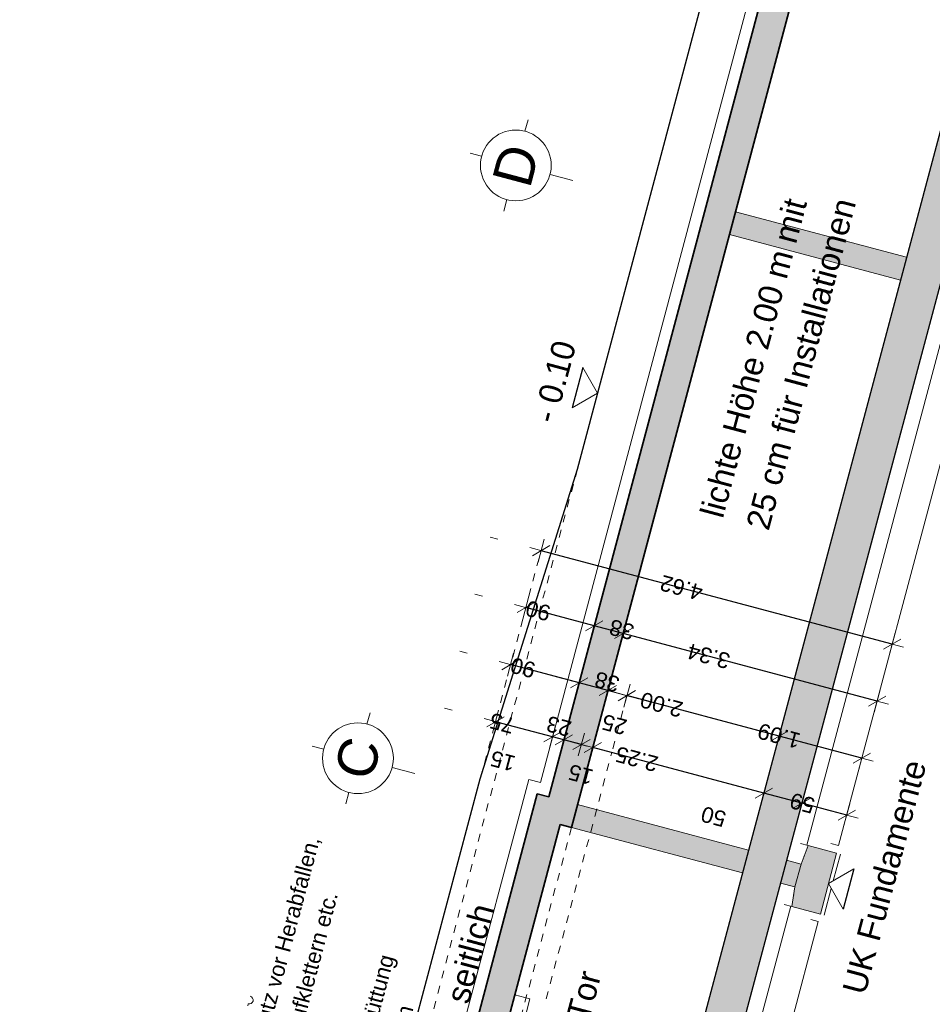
# Model space of a CAD drawing. Header units: metres. Extents: x 4462557 to 4462755, y 5328146 to 5328388.
# Tile 47 of 149: x 4462595 to 4462607, y 5328255 to 5328268. Entities that reach past the tile are written whole.
import ezdxf

# ---------------------------------------------------------------- set-up
doc = ezdxf.new("R2010")
doc.units = ezdxf.units.M
doc.header["$PDMODE"] = 65
for name, pattern in [('AUSGEZOGEN', [0]), ('PUNKT2_S9', [0.1, 0, -0.1]), ('VERDECKT2_S2', [0.15, 0.1, -0.05])]:
    doc.linetypes.add(name, pattern=pattern)
for name, color, linetype, lineweight in [('Maßlinie_Allgemein', 7, 'AUSGEZOGEN', 13), ('Schraffur', 7, 'AUSGEZOGEN', 158), ('Standard', 7, 'AUSGEZOGEN', 13)]:
    doc.layers.add(name, color=color, linetype=linetype, lineweight=lineweight)
doc.styles.add('ARIAL', font='ARIAL.TTF')
doc.dimstyles.new('_DIMSTYLE_13', dxfattribs={"dimtxt": 0.2, "dimasz": 0.3, "dimexe": 0, "dimexo": 0, "dimgap": 0.1, "dimtad": 2, "dimdec": 1, "dimlfac": 100, "dimrnd": 0.5, "dimzin": 4, "dimdsep": 46, "dimtxsty": 'ARIAL', "dimblk1": 'ALL_ML_STRICH', "dimblk2": 'ALL_ML_STRICH', "dimsah": 1, "dimcen": 0, "dimclrd": 7, "dimclre": 7, "dimclrt": 7, "dimadec": 0, "dimazin": 0, "dimtfac": 1, "dimtdec": 0, "dimtix": 1, "dimtmove": 2, "dimatfit": 3, "dimfxl": 0, "dimtvp": 1.2, "dimtzin": 0, "dimlwd": 0, "dimlwe": 13, "dimarcsym": 0})
doc.dimstyles.new('_DIMSTYLE_28', dxfattribs={"dimtxt": 0.2, "dimasz": 0.3, "dimexe": 0, "dimexo": 0, "dimgap": 0.1, "dimtad": 2, "dimdec": 1, "dimlfac": 100, "dimrnd": 0.5, "dimzin": 4, "dimdsep": 46, "dimtxsty": 'ARIAL', "dimblk1": 'ALL_ML_STRICH', "dimblk2": 'ALL_ML_STRICH', "dimsah": 1, "dimcen": 0, "dimclrd": 7, "dimclre": 7, "dimclrt": 7, "dimadec": 0, "dimazin": 0, "dimtfac": 1, "dimtdec": 0, "dimtix": 1, "dimtmove": 2, "dimatfit": 3, "dimfxl": 0, "dimtzin": 0, "dimlwd": 0, "dimlwe": 13, "dimarcsym": 0})
doc.dimstyles.new('_DIMSTYLE_3', dxfattribs={"dimtxt": 0.2, "dimasz": 0.3, "dimexe": 0, "dimexo": 0, "dimgap": 0.1, "dimtad": 2, "dimrnd": 0.005, "dimzin": 4, "dimdsep": 46, "dimtxsty": 'ARIAL', "dimblk1": 'ALL_ML_STRICH', "dimblk2": 'ALL_ML_STRICH', "dimsah": 1, "dimcen": 0, "dimclrd": 7, "dimclre": 7, "dimclrt": 7, "dimadec": 0, "dimazin": 0, "dimtfac": 1, "dimtdec": 0, "dimtix": 1, "dimtmove": 2, "dimatfit": 3, "dimfxl": 0, "dimtzin": 0, "dimlwd": 0, "dimlwe": 13, "dimarcsym": 0})
doc.dimstyles.new('_DIMSTYLE_32', dxfattribs={"dimtxt": 0.2, "dimasz": 0.3, "dimexe": 0, "dimexo": 0, "dimgap": 0.1, "dimtad": 2, "dimdec": 1, "dimlfac": 100, "dimrnd": 0.5, "dimzin": 4, "dimdsep": 46, "dimtxsty": 'ARIAL', "dimblk1": 'ALL_ML_STRICH', "dimblk2": 'ALL_ML_STRICH', "dimsah": 1, "dimcen": 0, "dimsd1": 1, "dimsd2": 1, "dimclrd": 7, "dimclre": 7, "dimclrt": 7, "dimadec": 0, "dimazin": 0, "dimtfac": 1, "dimtdec": 0, "dimtix": 1, "dimtmove": 2, "dimatfit": 3, "dimfxl": 0, "dimtvp": 1.2, "dimtzin": 0, "dimlwd": 0, "dimlwe": 13, "dimarcsym": 0})
doc.dimstyles.new('_DIMSTYLE_33', dxfattribs={"dimtxt": 0.2, "dimasz": 0.3, "dimexe": 0, "dimexo": 0, "dimgap": 0.1, "dimtad": 2, "dimdec": 1, "dimlfac": 100, "dimrnd": 0.5, "dimzin": 4, "dimdsep": 46, "dimtxsty": 'ARIAL', "dimblk1": 'ALL_ML_STRICH', "dimblk2": 'ALL_ML_STRICH', "dimsah": 1, "dimcen": 0, "dimsd1": 1, "dimsd2": 1, "dimclrd": 7, "dimclre": 7, "dimclrt": 7, "dimadec": 0, "dimazin": 0, "dimtfac": 1, "dimtdec": 0, "dimtix": 1, "dimtmove": 2, "dimatfit": 3, "dimfxl": 0, "dimtvp": 1.2, "dimtzin": 0, "dimlwd": 0, "dimlwe": 13, "dimarcsym": 0})
doc.dimstyles.new('_DIMSTYLE_5', dxfattribs={"dimtxt": 0.2, "dimasz": 0.3, "dimexe": 0, "dimexo": 0, "dimgap": 0.1, "dimtad": 2, "dimdec": 3, "dimrnd": 0.005, "dimzin": 4, "dimdsep": 46, "dimtxsty": 'ARIAL', "dimblk1": 'ALL_ML_STRICH', "dimblk2": 'ALL_ML_STRICH', "dimsah": 1, "dimcen": 0, "dimclrd": 7, "dimclre": 7, "dimclrt": 7, "dimadec": 0, "dimazin": 0, "dimtfac": 1, "dimtdec": 0, "dimtix": 1, "dimtmove": 2, "dimatfit": 3, "dimfxl": 0, "dimtzin": 0, "dimlwd": 0, "dimlwe": 13, "dimarcsym": 0})
doc.dimstyles.new('_DIMSTYLE_7', dxfattribs={"dimtxt": 0.2, "dimasz": 0.3, "dimexe": 0, "dimexo": 1e-06, "dimgap": 0.1, "dimtad": 2, "dimrnd": 0.005, "dimzin": 4, "dimdsep": 46, "dimtxsty": 'ARIAL', "dimblk1": 'ALL_ML_STRICH', "dimblk2": 'ALL_ML_STRICH', "dimsah": 1, "dimcen": 0, "dimse1": 1, "dimse2": 1, "dimclrd": 7, "dimclre": 7, "dimclrt": 7, "dimadec": 0, "dimazin": 0, "dimtfac": 1, "dimtdec": 0, "dimtix": 1, "dimtmove": 2, "dimatfit": 3, "dimfxl": 0, "dimtzin": 0, "dimlwd": 0, "dimlwe": 13, "dimarcsym": 0})

# ---------------------------------------------------------------- blocks, each defined once
blk = doc.blocks.new('COMPLEXOBJECT_29')
at = {"layer": 'Standard', "color": 7, "linetype": 'AUSGEZOGEN', "lineweight": 18}
for p, q in [((4462601.399, 5328266.379), (4462601.438, 5328266.524)), ((4462600.848, 5328266.06), (4462600.703, 5328266.098)), ((4462601.718, 5328265.828), (4462602.008, 5328265.751)), ((4462601.167, 5328265.509), (4462601.129, 5328265.364))]:
    blk.add_line(p, q, dxfattribs=at)
blk.add_circle((4462601.283, 5328265.944), 0.45, dxfattribs=at)
blk = doc.blocks.new('COMPLEXOBJECT_30')
at = {"layer": 'Standard', "color": 7, "linetype": 'AUSGEZOGEN', "lineweight": 18}
for p, q in [((4462599.391, 5328258.841), (4462599.43, 5328258.986)), ((4462598.841, 5328258.522), (4462598.696, 5328258.561)), ((4462599.71, 5328258.291), (4462600, 5328258.213)), ((4462599.16, 5328257.972), (4462599.121, 5328257.827))]:
    blk.add_line(p, q, dxfattribs=at)
blk.add_circle((4462599.276, 5328258.407), 0.45, dxfattribs=at)
blk = doc.blocks.new('ALL_ML_STRICH')
at = {"color": 0, "linetype": 'ByBlock', "lineweight": -2}
for p, q in [((0, -0.5), (0, 0.5)), ((-1, 0), (0.5, 0)), ((-0.3, -0.3), (0.3, 0.3))]:
    blk.add_line(p, q, dxfattribs=at)
blk = doc.blocks.new('*D245')
at = {"layer": 'DEFPOINTS', "color": 7, "linetype": 'AUSGEZOGEN', "lineweight": 13}
for p in [(4462606.068, 5328259.857), (4462605.36, 5328257.2), (4462599.403, 5328252.784)]:
    blk.add_point(p, dxfattribs=at)
at = {"layer": 'Maßlinie_Allgemein', "color": 7, "linetype": 'AUSGEZOGEN', "lineweight": -2}
blk.add_line((4462606.068, 5328259.857), (4462601.604, 5328261.046), dxfattribs=at)
at = {"layer": 'Maßlinie_Allgemein', "color": 7, "linetype": 'AUSGEZOGEN', "lineweight": 13, "xscale": 0.3, "yscale": 0.3, "zscale": 0.3}
for p, rotation in [((4462601.604, 5328261.046), 165.0861850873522), ((4462606.068, 5328259.857), 345.0861850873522)]:
    blk.add_blockref('ALL_ML_STRICH', p, dxfattribs=dict(at, rotation=rotation))
at = {"layer": 'Maßlinie_Allgemein', "color": 7, "linetype": 'AUSGEZOGEN', "lineweight": 13, "insert": (4462603.388, 5328260.575), "char_height": 0.2, "width": 0.8, "attachment_point": 5, "rotation": 165.0862, "style": 'ARIAL'}
blk.add_mtext('\\A1;{\\A1;{4.62\\H0.132000;\\S^ ;}}', dxfattribs=at)
blk = doc.blocks.new('*D465')
at = {"layer": 'DEFPOINTS', "color": 7, "linetype": 'AUSGEZOGEN', "lineweight": 13}
for p in [(4462605.489, 5328257.683), (4462605.36, 5328257.2), (4462604.726, 5328257.11)]:
    blk.add_point(p, dxfattribs=at)
at = {"layer": 'Maßlinie_Allgemein', "color": 7, "linetype": 'AUSGEZOGEN', "lineweight": -2}
for p, q in [((4462604.919, 5328257.835), (4462604.919, 5328257.835)), ((4462605.489, 5328257.683), (4462604.919, 5328257.835)), ((4462605.489, 5328257.683), (4462605.489, 5328257.683))]:
    blk.add_line(p, q, dxfattribs=at)
at = {"layer": 'Maßlinie_Allgemein', "color": 7, "linetype": 'AUSGEZOGEN', "lineweight": 13, "yscale": 0.3, "zscale": 0.3}
for p, xscale, rotation in [((4462604.919, 5328257.835), 0.2999999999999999, 165.0861849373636), ((4462605.489, 5328257.683), 0.3, 345.0861849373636)]:
    blk.add_blockref('ALL_ML_STRICH', p, dxfattribs=dict(at, xscale=xscale, rotation=rotation))
at = {"layer": 'Maßlinie_Allgemein', "color": 7, "linetype": 'AUSGEZOGEN', "lineweight": 13, "insert": (4462604.925, 5328257.837), "char_height": 0.2, "width": 0.8, "attachment_point": 5, "rotation": 165.0862, "style": 'ARIAL'}
blk.add_mtext('\\A1;{\\A1;{59\\H0.132000;\\S^ ;}}', dxfattribs=at)
blk = doc.blocks.new('*D466')
at = {"layer": 'DEFPOINTS', "color": 7, "linetype": 'AUSGEZOGEN', "lineweight": 13}
for p in [(4462606.173, 5328264.486), (4462604.919, 5328257.835), (4462604.726, 5328257.11)]:
    blk.add_point(p, dxfattribs=at)
at = {"layer": 'Maßlinie_Allgemein', "color": 7, "linetype": 'AUSGEZOGEN', "lineweight": -2}
for p, q in [((4462604.436, 5328257.964), (4462604.436, 5328257.964)), ((4462604.919, 5328257.835), (4462604.436, 5328257.964)), ((4462604.919, 5328257.835), (4462604.919, 5328257.835))]:
    blk.add_line(p, q, dxfattribs=at)
at = {"layer": 'Maßlinie_Allgemein', "color": 7, "linetype": 'AUSGEZOGEN', "lineweight": 13, "yscale": 0.3, "zscale": 0.3}
for p, xscale, rotation in [((4462604.436, 5328257.964), 0.2999999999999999, 165.0861849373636), ((4462604.919, 5328257.835), 0.3, 345.0861849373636)]:
    blk.add_blockref('ALL_ML_STRICH', p, dxfattribs=dict(at, xscale=xscale, rotation=rotation))
at = {"layer": 'Maßlinie_Allgemein', "color": 7, "linetype": 'AUSGEZOGEN', "lineweight": 13, "insert": (4462603.796, 5328257.666), "char_height": 0.2, "width": 0.8, "attachment_point": 5, "rotation": 165.0862, "style": 'ARIAL'}
blk.add_mtext('\\A1;{\\A1;{50\\H0.132000;\\S^ ;}}', dxfattribs=at)
blk = doc.blocks.new('*D467')
at = {"layer": 'DEFPOINTS', "color": 7, "linetype": 'AUSGEZOGEN', "lineweight": 13}
for p in [(4462606.173, 5328264.486), (4462604.436, 5328257.964), (4462601.991, 5328257.528)]:
    blk.add_point(p, dxfattribs=at)
at = {"layer": 'Maßlinie_Allgemein', "color": 7, "linetype": 'AUSGEZOGEN', "lineweight": -2}
for p, q in [((4462602.261, 5328258.543), (4462602.261, 5328258.543)), ((4462604.436, 5328257.964), (4462602.261, 5328258.543)), ((4462604.436, 5328257.964), (4462604.436, 5328257.964))]:
    blk.add_line(p, q, dxfattribs=at)
at = {"layer": 'Maßlinie_Allgemein', "color": 7, "linetype": 'AUSGEZOGEN', "lineweight": 13, "yscale": 0.3, "zscale": 0.3}
for p, xscale, rotation in [((4462602.261, 5328258.543), 0.2999999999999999, 165.0861849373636), ((4462604.436, 5328257.964), 0.3, 345.0861849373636)]:
    blk.add_blockref('ALL_ML_STRICH', p, dxfattribs=dict(at, xscale=xscale, rotation=rotation))
at = {"layer": 'Maßlinie_Allgemein', "color": 7, "linetype": 'AUSGEZOGEN', "lineweight": 13, "insert": (4462602.821, 5328258.397), "char_height": 0.2, "width": 0.8, "attachment_point": 5, "rotation": 165.0862, "style": 'ARIAL'}
blk.add_mtext('\\A1;{\\A1;{2.25\\H0.132000;\\S^ ;}}', dxfattribs=at)
blk = doc.blocks.new('*D468')
at = {"layer": 'DEFPOINTS', "color": 7, "linetype": 'AUSGEZOGEN', "lineweight": 13}
for p in [(4462602.261, 5328258.543), (4462601.846, 5328257.567), (4462601.991, 5328257.528)]:
    blk.add_point(p, dxfattribs=at)
at = {"layer": 'Maßlinie_Allgemein', "color": 7, "linetype": 'AUSGEZOGEN', "lineweight": -2}
for p, q in [((4462602.116, 5328258.581), (4462602.116, 5328258.581)), ((4462602.116, 5328258.581), (4462602.116, 5328258.581)), ((4462602.261, 5328258.543), (4462602.261, 5328258.543)), ((4462602.261, 5328258.543), (4462602.261, 5328258.543))]:
    blk.add_line(p, q, dxfattribs=at)
at = {"layer": 'Maßlinie_Allgemein', "color": 7, "linetype": 'AUSGEZOGEN', "lineweight": 13, "yscale": 0.3, "zscale": 0.3}
for p, xscale, rotation in [((4462602.261, 5328258.543), 0.3, 345.0861849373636), ((4462602.116, 5328258.581), 0.2999999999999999, 165.0861849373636)]:
    blk.add_blockref('ALL_ML_STRICH', p, dxfattribs=dict(at, xscale=xscale, rotation=rotation))
at = {"layer": 'Maßlinie_Allgemein', "color": 7, "linetype": 'AUSGEZOGEN', "lineweight": 13, "insert": (4462602.109, 5328258.2), "char_height": 0.2, "width": 0.8, "attachment_point": 5, "rotation": 165.0862, "style": 'ARIAL'}
blk.add_mtext('\\A1;{\\A1;{15\\H0.132000;\\S^ ;}}', dxfattribs=at)
blk = doc.blocks.new('*D469')
at = {"layer": 'DEFPOINTS', "color": 7, "linetype": 'AUSGEZOGEN', "lineweight": 13}
for p in [(4462602.116, 5328258.581), (4462601.701, 5328257.916), (4462601.846, 5328257.567)]:
    blk.add_point(p, dxfattribs=at)
at = {"layer": 'Maßlinie_Allgemein', "color": 7, "linetype": 'AUSGEZOGEN', "lineweight": -2}
for p, q in [((4462601.894, 5328258.64), (4462601.894, 5328258.64)), ((4462602.116, 5328258.581), (4462601.894, 5328258.64)), ((4462602.116, 5328258.581), (4462602.116, 5328258.581))]:
    blk.add_line(p, q, dxfattribs=at)
at = {"layer": 'Maßlinie_Allgemein', "color": 7, "linetype": 'AUSGEZOGEN', "lineweight": 13, "yscale": 0.3, "zscale": 0.3}
for p, xscale, rotation in [((4462601.894, 5328258.64), 0.2999999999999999, 165.0861849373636), ((4462602.116, 5328258.581), 0.3, 345.0861849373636)]:
    blk.add_blockref('ALL_ML_STRICH', p, dxfattribs=dict(at, xscale=xscale, rotation=rotation))
at = {"layer": 'Maßlinie_Allgemein', "color": 7, "linetype": 'AUSGEZOGEN', "lineweight": 13, "insert": (4462601.831, 5328258.814), "char_height": 0.2, "width": 0.8, "attachment_point": 5, "rotation": 165.0862, "style": 'ARIAL'}
blk.add_mtext('\\A1;{\\A1;{23\\H0.132000;\\S^ ;}}', dxfattribs=at)
blk = doc.blocks.new('*D470')
at = {"layer": 'DEFPOINTS', "color": 7, "linetype": 'AUSGEZOGEN', "lineweight": 13}
for p in [(4462601.894, 5328258.64), (4462601.556, 5328257.954), (4462601.701, 5328257.916)]:
    blk.add_point(p, dxfattribs=at)
at = {"layer": 'Maßlinie_Allgemein', "color": 7, "linetype": 'AUSGEZOGEN', "lineweight": -2}
for p, q in [((4462601.749, 5328258.679), (4462601.749, 5328258.679)), ((4462601.894, 5328258.64), (4462601.749, 5328258.679)), ((4462601.894, 5328258.64), (4462601.894, 5328258.64))]:
    blk.add_line(p, q, dxfattribs=at)
at = {"layer": 'Maßlinie_Allgemein', "color": 7, "linetype": 'AUSGEZOGEN', "lineweight": 13, "yscale": 0.3, "zscale": 0.3}
for p, xscale, rotation in [((4462601.894, 5328258.64), 0.3, 345.0861849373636), ((4462601.749, 5328258.679), 0.2999999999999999, 165.0861849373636)]:
    blk.add_blockref('ALL_ML_STRICH', p, dxfattribs=dict(at, xscale=xscale, rotation=rotation))
at = {"layer": 'Maßlinie_Allgemein', "color": 7, "linetype": 'AUSGEZOGEN', "lineweight": 13, "insert": (4462601.118, 5328258.373), "char_height": 0.2, "width": 0.8, "attachment_point": 5, "rotation": 165.0862, "style": 'ARIAL'}
blk.add_mtext('\\A1;{\\A1;{15\\H0.132000;\\S^ ;}}', dxfattribs=at)
blk = doc.blocks.new('*D471')
at = {"layer": 'DEFPOINTS', "color": 7, "linetype": 'AUSGEZOGEN', "lineweight": 13}
for p in [(4462601.749, 5328258.679), (4462601.556, 5328257.954), (4462599.403, 5328252.784)]:
    blk.add_point(p, dxfattribs=at)
at = {"layer": 'Maßlinie_Allgemein', "color": 7, "linetype": 'AUSGEZOGEN', "lineweight": -2}
for p, q in [((4462601.024, 5328258.872), (4462601.024, 5328258.872)), ((4462601.749, 5328258.679), (4462601.024, 5328258.872)), ((4462601.749, 5328258.679), (4462601.749, 5328258.679))]:
    blk.add_line(p, q, dxfattribs=at)
at = {"layer": 'Maßlinie_Allgemein', "color": 7, "linetype": 'AUSGEZOGEN', "lineweight": 13, "yscale": 0.3, "zscale": 0.3}
for p, xscale, rotation in [((4462601.024, 5328258.872), 0.2999999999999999, 165.0861849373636), ((4462601.749, 5328258.679), 0.3, 345.0861849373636)]:
    blk.add_blockref('ALL_ML_STRICH', p, dxfattribs=dict(at, xscale=xscale, rotation=rotation))
at = {"layer": 'Maßlinie_Allgemein', "color": 7, "linetype": 'AUSGEZOGEN', "lineweight": 13, "insert": (4462601.108, 5328258.853), "char_height": 0.2, "width": 0.8, "attachment_point": 5, "rotation": 165.0862, "style": 'ARIAL'}
blk.add_mtext('\\A1;{\\A1;{75\\H0.132000;\\S^ ;}}', dxfattribs=at)
blk = doc.blocks.new('*D472')
at = {"layer": 'DEFPOINTS', "color": 7, "linetype": 'AUSGEZOGEN', "lineweight": 13}
for p in [(4462605.682, 5328258.408), (4462604.243, 5328257.239), (4462605.36, 5328257.2)]:
    blk.add_point(p, dxfattribs=at)
at = {"layer": 'Maßlinie_Allgemein', "color": 7, "linetype": 'AUSGEZOGEN', "lineweight": -2}
for p, q in [((4462604.629, 5328258.688), (4462604.629, 5328258.688)), ((4462605.682, 5328258.408), (4462604.629, 5328258.688)), ((4462605.682, 5328258.408), (4462605.682, 5328258.408))]:
    blk.add_line(p, q, dxfattribs=at)
at = {"layer": 'Maßlinie_Allgemein', "color": 7, "linetype": 'AUSGEZOGEN', "lineweight": 13, "xscale": 0.3, "yscale": 0.3, "zscale": 0.3}
for p, rotation in [((4462604.629, 5328258.688), 165.0861849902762), ((4462605.682, 5328258.408), 345.0861849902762)]:
    blk.add_blockref('ALL_ML_STRICH', p, dxfattribs=dict(at, rotation=rotation))
at = {"layer": 'Maßlinie_Allgemein', "color": 7, "linetype": 'AUSGEZOGEN', "lineweight": 13, "insert": (4462604.629, 5328258.692), "char_height": 0.2, "width": 0.8, "attachment_point": 5, "rotation": 165.0862, "style": 'ARIAL'}
blk.add_mtext('\\A1;{\\A1;{1.09\\H0.132000;\\S^ ;}}', dxfattribs=at)
blk = doc.blocks.new('*D473')
at = {"layer": 'DEFPOINTS', "color": 7, "linetype": 'AUSGEZOGEN', "lineweight": 13}
for p in [(4462604.629, 5328258.688), (4462602.31, 5328257.754), (4462604.243, 5328257.239)]:
    blk.add_point(p, dxfattribs=at)
at = {"layer": 'Maßlinie_Allgemein', "color": 7, "linetype": 'AUSGEZOGEN', "lineweight": -2}
for p, q in [((4462602.696, 5328259.203), (4462602.696, 5328259.203)), ((4462604.629, 5328258.688), (4462602.696, 5328259.203)), ((4462604.629, 5328258.688), (4462604.629, 5328258.688))]:
    blk.add_line(p, q, dxfattribs=at)
at = {"layer": 'Maßlinie_Allgemein', "color": 7, "linetype": 'AUSGEZOGEN', "lineweight": 13, "xscale": 0.3, "yscale": 0.3, "zscale": 0.3}
for p, rotation in [((4462602.696, 5328259.203), 165.0861849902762), ((4462604.629, 5328258.688), 345.0861849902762)]:
    blk.add_blockref('ALL_ML_STRICH', p, dxfattribs=dict(at, rotation=rotation))
at = {"layer": 'Maßlinie_Allgemein', "color": 7, "linetype": 'AUSGEZOGEN', "lineweight": 13, "insert": (4462603.136, 5328259.089), "char_height": 0.2, "width": 0.8, "attachment_point": 5, "rotation": 165.0862, "style": 'ARIAL'}
blk.add_mtext('\\A1;{\\A1;{2.00\\H0.132000;\\S^ ;}}', dxfattribs=at)
blk = doc.blocks.new('*D474')
at = {"layer": 'DEFPOINTS', "color": 7, "linetype": 'AUSGEZOGEN', "lineweight": 13}
for p in [(4462602.696, 5328259.203), (4462602.068, 5328257.818), (4462602.31, 5328257.754)]:
    blk.add_point(p, dxfattribs=at)
at = {"layer": 'Maßlinie_Allgemein', "color": 7, "linetype": 'AUSGEZOGEN', "lineweight": -2}
for p, q in [((4462602.454, 5328259.267), (4462602.454, 5328259.267)), ((4462602.454, 5328259.267), (4462602.454, 5328259.267)), ((4462602.696, 5328259.203), (4462602.696, 5328259.203)), ((4462602.696, 5328259.203), (4462602.696, 5328259.203))]:
    blk.add_line(p, q, dxfattribs=at)
at = {"layer": 'Maßlinie_Allgemein', "color": 7, "linetype": 'AUSGEZOGEN', "lineweight": 13, "xscale": 0.3, "yscale": 0.3, "zscale": 0.3}
for p, rotation in [((4462602.454, 5328259.267), 165.0861849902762), ((4462602.696, 5328259.203), 345.0861849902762)]:
    blk.add_blockref('ALL_ML_STRICH', p, dxfattribs=dict(at, rotation=rotation))
at = {"layer": 'Maßlinie_Allgemein', "color": 7, "linetype": 'AUSGEZOGEN', "lineweight": 13, "insert": (4462602.536, 5328258.836), "char_height": 0.2, "width": 0.8, "attachment_point": 5, "rotation": 165.0862, "style": 'ARIAL'}
blk.add_mtext('\\A1;{\\A1;{25\\H0.132000;\\S^ ;}}', dxfattribs=at)
blk = doc.blocks.new('*D475')
at = {"layer": 'DEFPOINTS', "color": 7, "linetype": 'AUSGEZOGEN', "lineweight": 13}
for p in [(4462602.454, 5328259.267), (4462602.068, 5328257.818), (4462600.273, 5328252.553)]:
    blk.add_point(p, dxfattribs=at)
at = {"layer": 'Maßlinie_Allgemein', "color": 7, "linetype": 'AUSGEZOGEN', "lineweight": -2}
for p, q in [((4462602.087, 5328259.365), (4462602.087, 5328259.365)), ((4462602.454, 5328259.267), (4462602.087, 5328259.365)), ((4462602.454, 5328259.267), (4462602.454, 5328259.267))]:
    blk.add_line(p, q, dxfattribs=at)
at = {"layer": 'Maßlinie_Allgemein', "color": 7, "linetype": 'AUSGEZOGEN', "lineweight": 13, "xscale": 0.3, "yscale": 0.3, "zscale": 0.3}
for p, rotation in [((4462602.087, 5328259.365), 165.0861849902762), ((4462602.454, 5328259.267), 345.0861849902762)]:
    blk.add_blockref('ALL_ML_STRICH', p, dxfattribs=dict(at, rotation=rotation))
at = {"layer": 'Maßlinie_Allgemein', "color": 7, "linetype": 'AUSGEZOGEN', "lineweight": 13, "insert": (4462602.443, 5328259.379), "char_height": 0.2, "width": 0.8, "attachment_point": 5, "rotation": 165.0862, "style": 'ARIAL'}
blk.add_mtext('\\A1;{\\A1;{38\\H0.132000;\\S^ ;}}', dxfattribs=at)
blk = doc.blocks.new('*D476')
at = {"layer": 'DEFPOINTS', "color": 7, "linetype": 'AUSGEZOGEN', "lineweight": 13}
for p in [(4462602.087, 5328259.365), (4462599.403, 5328252.784), (4462600.273, 5328252.553)]:
    blk.add_point(p, dxfattribs=at)
at = {"layer": 'Maßlinie_Allgemein', "color": 7, "linetype": 'AUSGEZOGEN', "lineweight": -2}
for p, q in [((4462601.217, 5328259.597), (4462601.217, 5328259.597)), ((4462602.087, 5328259.365), (4462601.217, 5328259.597)), ((4462602.087, 5328259.365), (4462602.087, 5328259.365))]:
    blk.add_line(p, q, dxfattribs=at)
at = {"layer": 'Maßlinie_Allgemein', "color": 7, "linetype": 'AUSGEZOGEN', "lineweight": 13, "xscale": 0.3, "yscale": 0.3, "zscale": 0.3}
for p, rotation in [((4462601.217, 5328259.597), 165.0861849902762), ((4462602.087, 5328259.365), 345.0861849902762)]:
    blk.add_blockref('ALL_ML_STRICH', p, dxfattribs=dict(at, rotation=rotation))
at = {"layer": 'Maßlinie_Allgemein', "color": 7, "linetype": 'AUSGEZOGEN', "lineweight": 13, "insert": (4462601.374, 5328259.559), "char_height": 0.2, "width": 0.8, "attachment_point": 5, "rotation": 165.0862, "style": 'ARIAL'}
blk.add_mtext('\\A1;{\\A1;{90\\H0.132000;\\S^ ;}}', dxfattribs=at)
blk = doc.blocks.new('*D477')
at = {"layer": 'DEFPOINTS', "color": 7, "linetype": 'AUSGEZOGEN', "lineweight": 13}
for p in [(4462605.875, 5328259.133), (4462601.991, 5328257.528), (4462605.36, 5328257.2)]:
    blk.add_point(p, dxfattribs=at)
at = {"layer": 'Maßlinie_Allgemein', "color": 7, "linetype": 'AUSGEZOGEN', "lineweight": -2}
for p, q in [((4462602.647, 5328259.992), (4462602.647, 5328259.992)), ((4462605.875, 5328259.133), (4462602.647, 5328259.992)), ((4462605.875, 5328259.133), (4462605.875, 5328259.133))]:
    blk.add_line(p, q, dxfattribs=at)
at = {"layer": 'Maßlinie_Allgemein', "color": 7, "linetype": 'AUSGEZOGEN', "lineweight": 13, "xscale": 0.3, "yscale": 0.3, "zscale": 0.3}
for p, rotation in [((4462602.647, 5328259.992), 165.0861849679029), ((4462605.875, 5328259.133), 345.0861849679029)]:
    blk.add_blockref('ALL_ML_STRICH', p, dxfattribs=dict(at, rotation=rotation))
at = {"layer": 'Maßlinie_Allgemein', "color": 7, "linetype": 'AUSGEZOGEN', "lineweight": 13, "insert": (4462603.735, 5328259.706), "char_height": 0.2, "width": 0.8, "attachment_point": 5, "rotation": 165.0862, "style": 'ARIAL'}
blk.add_mtext('\\A1;{\\A1;{3.34\\H0.132000;\\S^ ;}}', dxfattribs=at)
blk = doc.blocks.new('*D478')
at = {"layer": 'DEFPOINTS', "color": 7, "linetype": 'AUSGEZOGEN', "lineweight": 13}
for p in [(4462602.647, 5328259.992), (4462601.701, 5328257.916), (4462601.991, 5328257.528)]:
    blk.add_point(p, dxfattribs=at)
at = {"layer": 'Maßlinie_Allgemein', "color": 7, "linetype": 'AUSGEZOGEN', "lineweight": -2}
for p, q in [((4462602.28, 5328260.09), (4462602.28, 5328260.09)), ((4462602.647, 5328259.992), (4462602.28, 5328260.09)), ((4462602.647, 5328259.992), (4462602.647, 5328259.992))]:
    blk.add_line(p, q, dxfattribs=at)
at = {"layer": 'Maßlinie_Allgemein', "color": 7, "linetype": 'AUSGEZOGEN', "lineweight": 13, "xscale": 0.3, "yscale": 0.3, "zscale": 0.3}
for p, rotation in [((4462602.28, 5328260.09), 165.0861849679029), ((4462602.647, 5328259.992), 345.0861849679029)]:
    blk.add_blockref('ALL_ML_STRICH', p, dxfattribs=dict(at, rotation=rotation))
at = {"layer": 'Maßlinie_Allgemein', "color": 7, "linetype": 'AUSGEZOGEN', "lineweight": 13, "insert": (4462602.63, 5328260.043), "char_height": 0.2, "width": 0.8, "attachment_point": 5, "rotation": 165.0862, "style": 'ARIAL'}
blk.add_mtext('\\A1;{\\A1;{38\\H0.132000;\\S^ ;}}', dxfattribs=at)
blk = doc.blocks.new('*D479')
at = {"layer": 'DEFPOINTS', "color": 7, "linetype": 'AUSGEZOGEN', "lineweight": 13}
for p in [(4462602.28, 5328260.09), (4462601.701, 5328257.916), (4462599.403, 5328252.784)]:
    blk.add_point(p, dxfattribs=at)
at = {"layer": 'Maßlinie_Allgemein', "color": 7, "linetype": 'AUSGEZOGEN', "lineweight": -2}
for p, q in [((4462601.41, 5328260.322), (4462601.41, 5328260.322)), ((4462602.28, 5328260.09), (4462601.41, 5328260.322)), ((4462602.28, 5328260.09), (4462602.28, 5328260.09))]:
    blk.add_line(p, q, dxfattribs=at)
at = {"layer": 'Maßlinie_Allgemein', "color": 7, "linetype": 'AUSGEZOGEN', "lineweight": 13, "xscale": 0.3, "yscale": 0.3, "zscale": 0.3}
for p, rotation in [((4462601.41, 5328260.322), 165.0861849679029), ((4462602.28, 5328260.09), 345.0861849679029)]:
    blk.add_blockref('ALL_ML_STRICH', p, dxfattribs=dict(at, rotation=rotation))
at = {"layer": 'Maßlinie_Allgemein', "color": 7, "linetype": 'AUSGEZOGEN', "lineweight": 13, "insert": (4462601.567, 5328260.283), "char_height": 0.2, "width": 0.8, "attachment_point": 5, "rotation": 165.0862, "style": 'ARIAL'}
blk.add_mtext('\\A1;{\\A1;{90\\H0.132000;\\S^ ;}}', dxfattribs=at)
blk = doc.blocks.new('*D507')
at = {"layer": 'DEFPOINTS', "color": 7, "linetype": 'AUSGEZOGEN', "lineweight": 13}
for p in [(4462624.585, 5328330.936), (4462600.576, 5328252.213), (4462607.63, 5328250.335)]:
    blk.add_point(p, dxfattribs=at)
at = {"layer": 'Maßlinie_Allgemein', "color": 7, "linetype": 'AUSGEZOGEN', "lineweight": -2}
for p, q in [((4462607.63, 5328250.335), (4462628.798, 5328329.814)), ((4462628.798, 5328329.814), (4462628.798, 5328329.814)), ((4462607.63, 5328250.335), (4462607.63, 5328250.335))]:
    blk.add_line(p, q, dxfattribs=at)
at = {"layer": 'Maßlinie_Allgemein', "color": 7, "linetype": 'AUSGEZOGEN', "lineweight": 13, "xscale": 0.3, "yscale": 0.3, "zscale": 0.3}
for p, rotation in [((4462628.798, 5328329.814), 75.08618496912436), ((4462607.63, 5328250.335), 255.0861849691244)]:
    blk.add_blockref('ALL_ML_STRICH', p, dxfattribs=dict(at, rotation=rotation))
at = {"layer": 'Maßlinie_Allgemein', "color": 7, "linetype": 'AUSGEZOGEN', "lineweight": 13, "insert": (4462618.019, 5328290.132), "char_height": 0.2, "width": 1, "attachment_point": 5, "rotation": 75.0862, "style": 'ARIAL'}
blk.add_mtext('\\A1;{\\A1;{82.25\\H0.132000;\\S^ ;}}', dxfattribs=at)
blk = doc.blocks.new('*D510')
at = {"layer": 'DEFPOINTS', "color": 7, "linetype": 'AUSGEZOGEN', "lineweight": 13}
for p in [(4462624.585, 5328330.936), (4462595.124, 5328235.125), (4462603.743, 5328232.829)]:
    blk.add_point(p, dxfattribs=at)
at = {"layer": 'Maßlinie_Allgemein', "color": 7, "linetype": 'AUSGEZOGEN', "lineweight": -2}
for p, q in [((4462603.743, 5328232.829), (4462629.523, 5328329.621)), ((4462629.523, 5328329.621), (4462629.523, 5328329.621)), ((4462603.743, 5328232.829), (4462603.743, 5328232.829))]:
    blk.add_line(p, q, dxfattribs=at)
at = {"layer": 'Maßlinie_Allgemein', "color": 7, "linetype": 'AUSGEZOGEN', "lineweight": 13, "xscale": 0.3, "yscale": 0.3, "zscale": 0.3}
for p, rotation in [((4462629.523, 5328329.621), 75.08618496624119), ((4462603.743, 5328232.829), 255.0861849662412)]:
    blk.add_blockref('ALL_ML_STRICH', p, dxfattribs=dict(at, rotation=rotation))
at = {"layer": 'Maßlinie_Allgemein', "color": 7, "linetype": 'AUSGEZOGEN', "lineweight": 13, "insert": (4462616.441, 5328281.296), "char_height": 0.2, "width": 1.4, "attachment_point": 5, "rotation": 75.0862, "style": 'ARIAL'}
blk.add_mtext('\\A1;{\\A1;{100.16\\H0.132000;\\S5^ ;}}', dxfattribs=at)
blk = doc.blocks.new('*D515')
at = {"layer": 'DEFPOINTS', "color": 7, "linetype": 'AUSGEZOGEN', "lineweight": 13}
for p in [(4462613.391, 5328289.646), (4462600.302, 5328252.545), (4462606.244, 5328250.962)]:
    blk.add_point(p, dxfattribs=at)
at = {"layer": 'Maßlinie_Allgemein', "color": 7, "linetype": 'AUSGEZOGEN', "lineweight": -2}
for p, q in [((4462606.244, 5328250.962), (4462616.338, 5328288.861)), ((4462616.338, 5328288.861), (4462616.338, 5328288.861)), ((4462606.244, 5328250.962), (4462606.244, 5328250.962))]:
    blk.add_line(p, q, dxfattribs=at)
at = {"layer": 'Maßlinie_Allgemein', "color": 7, "linetype": 'AUSGEZOGEN', "lineweight": 13, "xscale": 0.3, "yscale": 0.3, "zscale": 0.3}
for p, rotation in [((4462616.338, 5328288.861), 75.08618456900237), ((4462606.244, 5328250.962), 255.0861845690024)]:
    blk.add_blockref('ALL_ML_STRICH', p, dxfattribs=dict(at, rotation=rotation))
at = {"layer": 'Maßlinie_Allgemein', "color": 7, "linetype": 'AUSGEZOGEN', "lineweight": 13, "insert": (4462611.097, 5328269.972), "char_height": 0.2, "width": 1, "attachment_point": 5, "rotation": 75.0862, "style": 'ARIAL'}
blk.add_mtext('\\A1;{\\A1;{39.22\\H0.132000;\\S^ ;}}', dxfattribs=at)
blk = doc.blocks.new('*D525')
at = {"layer": 'DEFPOINTS', "color": 7, "linetype": 'AUSGEZOGEN', "lineweight": 13}
for p in [(4462624.52, 5328330.694), (4462603.297, 5328251.747), (4462606.969, 5328250.769)]:
    blk.add_point(p, dxfattribs=at)
at = {"layer": 'Maßlinie_Allgemein', "color": 7, "linetype": 'AUSGEZOGEN', "lineweight": -2}
for p, q in [((4462606.969, 5328250.769), (4462628.009, 5328329.765)), ((4462628.009, 5328329.765), (4462628.009, 5328329.765)), ((4462606.969, 5328250.769), (4462606.969, 5328250.769))]:
    blk.add_line(p, q, dxfattribs=at)
at = {"layer": 'Maßlinie_Allgemein', "color": 7, "linetype": 'AUSGEZOGEN', "lineweight": 13, "xscale": 0.3, "yscale": 0.3, "zscale": 0.3}
for p, rotation in [((4462628.009, 5328329.765), 75.08618456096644), ((4462606.969, 5328250.769), 255.0861845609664)]:
    blk.add_blockref('ALL_ML_STRICH', p, dxfattribs=dict(at, rotation=rotation))
at = {"layer": 'Maßlinie_Allgemein', "color": 7, "linetype": 'AUSGEZOGEN', "lineweight": 13, "insert": (4462617.294, 5328290.325), "char_height": 0.2, "width": 1, "attachment_point": 5, "rotation": 75.0862, "style": 'ARIAL'}
blk.add_mtext('\\A1;{\\A1;{81.75\\H0.132000;\\S^ ;}}', dxfattribs=at)

msp = doc.modelspace()

# ---------------------------------------------------------------- hatches: boundary and pattern name
at = {"layer": 'Schraffur', "linetype": 'AUSGEZOGEN', "lineweight": 18}
h = msp.add_hatch(dxfattribs=at)
h.set_pattern_fill('SCHRAFFUR_7', scale=0.1, angle=65, style=0, pattern_type=2)
h.set_pattern_definition([(110, (0, 0), (-0.281907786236, -0.102606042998), []), (110, (-0.14095, -0.0513), (-0.281907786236, -0.102606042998), [0.1, -0.05])])
h.paths.add_polyline_path([(4462610.27003, 5328290.47726), (4462610.23142, 5328290.33231), (4462610.30232, 5328290.20994), (4462601.70115, 5328257.91573), (4462601.5562, 5328257.95433), (4462600.12782, 5328252.59129), (4462598.51397, 5328253.02112), (4462598.44963, 5328252.77954), (4462600.43068, 5328252.25191), (4462601.84619, 5328257.56664), (4462601.99114, 5328257.52803), (4462610.73386, 5328290.35372)], flags=0)
at = {"layer": 'Standard', "linetype": 'VERDECKT2_S2', "lineweight": 18}
msp.add_hatch(color=254, dxfattribs=at).paths.add_polyline_path([(4462612.90806, 5328289.77465), (4462602.74984, 5328251.63423), (4462603.23314, 5328251.50551), (4462613.39137, 5328289.64593), (4462613.40681, 5328289.7039), (4462612.92351, 5328289.83263)])
at = {"layer": 'Standard', "linetype": 'AUSGEZOGEN', "lineweight": 13}
for points in [[(4462606.1728, 5328264.48621), (4462606.25001, 5328264.7761), (4462604.0758, 5328265.35518), (4462603.99859, 5328265.06528)], [(4462604.16535, 5328256.94896), (4462604.24256, 5328257.23885), (4462602.06835, 5328257.81793), (4462601.99114, 5328257.52803)], [(4462604.9091, 5328257.06133), (4462604.83189, 5328256.77143), (4462604.79171, 5328256.52342), (4462605.15408, 5328256.42691), (4462605.35997, 5328257.19996), (4462604.9976, 5328257.29647)], [(4462604.64866, 5328256.82024), (4462604.83189, 5328256.77143), (4462604.9091, 5328257.06133), (4462604.72586, 5328257.11013)]]:
    msp.add_hatch(color=255, dxfattribs=at).paths.add_polyline_path(points)

# ---------------------------------------------------------------- linework, layer by layer
at = {"layer": 'Standard', "color": 7, "linetype": 'AUSGEZOGEN', "lineweight": 18}
for p, q in [((4462615.01639, 5328308.49257), (4462601.59476, 5328258.09929)), ((4462606.25001, 5328264.7761), (4462604.0758, 5328265.35518)), ((4462606.1728, 5328264.48621), (4462603.99859, 5328265.06528)), ((4462601.44982, 5328258.1379), (4462599.98283, 5328252.62991)), ((4462601.59476, 5328258.09929), (4462601.44977, 5328258.13791)), ((4462601.59482, 5328258.09932), (4462601.59476, 5328258.09929)), ((4462604.24256, 5328257.23885), (4462602.06835, 5328257.81793)), ((4462604.16535, 5328256.94896), (4462601.99114, 5328257.52803)), ((4462604.9091, 5328257.06133), (4462604.9976, 5328257.29647)), ((4462605.35997, 5328257.19996), (4462604.9976, 5328257.29647)), ((4462605.15408, 5328256.42691), (4462605.35997, 5328257.19996)), ((4462604.9091, 5328257.06133), (4462604.72586, 5328257.11013)), ((4462604.9091, 5328257.06133), (4462604.83189, 5328256.77143)), ((4462604.83189, 5328256.77143), (4462604.64866, 5328256.82024)), ((4462604.83189, 5328256.77143), (4462604.79171, 5328256.52342)), ((4462604.79171, 5328256.52342), (4462605.15408, 5328256.42691))]:
    msp.add_line(p, q, dxfattribs=at)
at = {"layer": 'Standard', "color": 7, "linetype": 'AUSGEZOGEN', "lineweight": 35}
for p, q in [((4462610.73386, 5328290.35372), (4462601.99114, 5328257.52803)), ((4462610.30232, 5328290.20994), (4462601.70115, 5328257.91573)), ((4462600.12782, 5328252.59129), (4462601.5562, 5328257.95433)), ((4462601.70115, 5328257.91573), (4462601.55616, 5328257.95434)), ((4462601.5562, 5328257.95433), (4462601.55616, 5328257.95434)), ((4462601.84619, 5328257.56664), (4462600.43068, 5328252.25191)), ((4462601.99114, 5328257.52803), (4462601.84619, 5328257.56664))]:
    msp.add_line(p, q, dxfattribs=at)
at = {"layer": 'Standard', "color": 7, "linetype": 'AUSGEZOGEN', "lineweight": 25}
for p, q in [((4462612.92351, 5328289.83263), (4462602.74984, 5328251.63423)), ((4462613.40681, 5328289.7039), (4462603.23314, 5328251.50551)), ((4462602.06597, 5328262.08348), (4462606.20825, 5328277.63623)), ((4462602.13534, 5328263.37427), (4462601.99886, 5328262.8618)), ((4462600.83142, 5328258.14737), (4462602.06597, 5328262.08348)), ((4462599.40304, 5328252.78432), (4462600.83142, 5328258.14737)), ((4462605.5815, 5328257.00142), (4462605.44501, 5328256.48896))]:
    msp.add_line(p, q, dxfattribs=at)
at = {"layer": 'Standard', "color": 7, "linetype": 'AUSGEZOGEN', "lineweight": 13}
for p, q in [((4462604.98347, 5328257.30024), (4462606.785, 5328264.06444)), ((4462605.38571, 5328257.29659), (4462607.13579, 5328263.86753)), ((4462602.32333, 5328263.04979), (4462602.13534, 5328263.37427)), ((4462602.32333, 5328263.04979), (4462601.99886, 5328262.8618)), ((4462604.9976, 5328257.29647), (4462604.90097, 5328257.32221)), ((4462605.38571, 5328257.29659), (4462605.28907, 5328257.32233)), ((4462604.94486, 5328257.15529), (4462604.9445, 5328257.15539)), ((4462604.94486, 5328257.15529), (4462604.94582, 5328257.15888)), ((4462605.31821, 5328256.84888), (4462605.40828, 5328257.18709)), ((4462605.25702, 5328256.81343), (4462605.5815, 5328257.00142)), ((4462605.25702, 5328256.81343), (4462605.44501, 5328256.48896)), ((4462604.81522, 5328256.66851), (4462604.81618, 5328256.67213)), ((4462604.81522, 5328256.66852), (4462604.81618, 5328256.67213)), ((4462604.81618, 5328256.67213), (4462604.81582, 5328256.67223)), ((4462605.20239, 5328256.41404), (4462605.29247, 5328256.75225)), ((4462603.56152, 5328251.96135), (4462604.77758, 5328256.52718)), ((4462604.79171, 5328256.52342), (4462604.69508, 5328256.54916)), ((4462605.12834, 5328256.33028), (4462603.96376, 5328251.95771)), ((4462605.12834, 5328256.33028), (4462605.03171, 5328256.35601)), ((4462597.88086, 5328255.28533), (4462597.87443, 5328255.26117))]:
    msp.add_line(p, q, dxfattribs=at)
at = {"layer": 'Standard', "color": 7, "linetype": 'VERDECKT2_S2', "lineweight": 18}
for p, q in [((4462602.06597, 5328262.08348), (4462594.97624, 5328235.46414)), ((4462600.83142, 5328258.14737), (4462601.60352, 5328261.04631)), ((4462602.69598, 5328259.20306), (4462602.50295, 5328258.47832)), ((4462601.66885, 5328255.34656), (4462602.50295, 5328258.47832)), ((4462601.99114, 5328257.52803), (4462600.57563, 5328252.21331))]:
    msp.add_line(p, q, dxfattribs=at)
at = {"layer": 'Standard', "color": 7, "linetype": 'VERDECKT2_S2', "lineweight": 13}
for p, q in [((4462601.05266, 5328261.19302), (4462600.95603, 5328261.21876)), ((4462600.85964, 5328260.46829), (4462600.76301, 5328260.49403)), ((4462600.66661, 5328259.74355), (4462600.56998, 5328259.76929))]:
    msp.add_line(p, q, dxfattribs=at)
at = {"layer": 'Standard', "color": 7, "linetype": 'PUNKT2_S9', "lineweight": 13}
msp.add_line((4462600.47359, 5328259.01882), (4462600.37696, 5328259.04455), dxfattribs=at)
at = {"layer": 'Standard', "color": 52, "linetype": 'AUSGEZOGEN', "lineweight": 13}
for p, q in [((4462601.46272, 5328255.34972), (4462601.26945, 5328255.40119)), ((4462601.33403, 5328254.86656), (4462601.46272, 5328255.34972))]:
    msp.add_line(p, q, dxfattribs=at)
at = {"layer": 'Standard', "color": 7, "linetype": 'AUSGEZOGEN', "lineweight": 13}
msp.add_arc((4462597.89373, 5328255.33365), 0.05, 255.086186, 75.086186, dxfattribs=at)

# ---------------------------------------------------------------- block references
at = {"layer": 'Standard', "color": 7, "linetype": 'AUSGEZOGEN', "lineweight": 18}
for name in ['COMPLEXOBJECT_29', 'COMPLEXOBJECT_30']:
    msp.add_blockref(name, (0, 0), dxfattribs=at)

# ---------------------------------------------------------------- texts
at = {"layer": 'Standard', "color": 7, "linetype": 'AUSGEZOGEN', "lineweight": 18, "rotation": 75.086185, "style": 'ARIAL'}
for s, insert, char_height, width, attachment_point in [('\\W0.99;D', (4462601.2831, 5328265.94375), 0.5, 0.7567856, 5), ('\\W0.98;-\\~0.10', (4462601.92215, 5328263.15664), 0.3, 1.2218178, 8), ('\\W0.99;C', (4462599.27564, 5328258.4065), 0.5, 0.7567856, 5), ('\\W1.00;UK\\~Fundamente', (4462605.82308, 5328256.93708), 0.3, 3.2155699, 2), ('{\\fArial|i0|b0;\\H0.300000;\\W1.000000;\\C7;2.5 % seitlich}\\P', (4462600.69702, 5328255.31143), 0.3, 2.630522, 8)]:
    msp.add_mtext(s, dxfattribs=dict(at, insert=insert, char_height=char_height, width=width, attachment_point=attachment_point))
at = {"layer": 'Standard', "color": 7, "linetype": 'AUSGEZOGEN', "lineweight": 18, "attachment_point": 1, "rotation": 75.086185, "line_spacing_factor": 1.204819, "style": 'ARIAL'}
for s, insert, char_height, width in [('{\\fArial|i0|b0;\\H0.300000;\\W1.000000;\\C7;lichte Höhe 2.00 m mit}\\P{\\fArial|i0|b0;\\H0.300000;\\W1.000000;\\C7;25 cm für Installationen}\\P', (4462603.62367, 5328261.52055), 0.3, 4.5605287), ('{\\fArial|i0|b0;\\H0.200000;\\W1.000000;\\C7;Schutz vor Herabfallen,}\\P{\\fArial|i0|b0;\\H0.200000;\\W1.000000;\\C7;Heraufklettern etc.}\\P', (4462597.85499, 5328254.62666), 0.2, 3.0404223), ('{\\fArial|i0|b0;\\H0.200000;\\W1.000000;\\C7;Geländeüberschüttung}\\P{\\fArial|i0|b0;\\H0.200000;\\W1.000000;\\C7;mindestens 60 cm}\\P', (4462598.81989, 5328253.19835), 0.2, 2.943904)]:
    msp.add_mtext(s, dxfattribs=dict(at, insert=insert, char_height=char_height, width=width))
at = {"layer": 'Standard', "color": 52, "linetype": 'AUSGEZOGEN', "lineweight": 13, "insert": (4462601.24858, 5328252.60296), "char_height": 0.3, "width": 3.4004908, "attachment_point": 1, "rotation": 75.086185, "style": 'ARIAL'}
msp.add_mtext('\\W1.00;Antrieb\\~hinter\\~Tor', dxfattribs=at)

# ---------------------------------------------------------------- dimensions: what is measured, and where the dimension line sits
at = {"layer": 'Maßlinie_Allgemein', "color": 7, "linetype": 'AUSGEZOGEN', "lineweight": 13}
for base, p1, p2, angle, dimstyle, picture, middle in [((4462629.52258, 5328329.6209), (4462603.7433, 5328232.82915), (4462629.52258, 5328329.6209), 75.086185, '_DIMSTYLE_5', '*D510', (4462616.44139, 5328281.29617)), ((4462628.79785, 5328329.81392), (4462607.62951, 5328250.33459), (4462628.79785, 5328329.81392), 75.086185, '_DIMSTYLE_3', '*D507', (4462618.01866, 5328290.13241)), ((4462628.00877, 5328329.76535), (4462606.96911, 5328250.76919), (4462628.00877, 5328329.76535), 75.086185, '_DIMSTYLE_3', '*D525', (4462617.29393, 5328290.32543)), ((4462616.33827, 5328288.86106), (4462606.24438, 5328250.96222), (4462616.33827, 5328288.86106), 75.086185, '_DIMSTYLE_3', '*D515', (4462611.09663, 5328269.97154)), ((4462602.26137, 5328258.54266), (4462604.43558, 5328257.96359), (4462602.26137, 5328258.54266), 165.086185, '_DIMSTYLE_3', '*D467', (4462602.82146, 5328258.39702)), ((4462604.43558, 5328257.96359), (4462604.91889, 5328257.83487), (4462604.43558, 5328257.96359), 165.086185, '_DIMSTYLE_13', '*D466', (4462603.79588, 5328257.66585)), ((4462601.60352, 5328261.04631), (4462605.35997, 5328257.19996), (4462599.40304, 5328252.78433), 165.086185, '_DIMSTYLE_7', '*D245', (4462603.38762, 5328260.57467)), ((4462601.4105, 5328260.32157), (4462602.28022, 5328260.08993), (4462601.4105, 5328260.32157), 165.086185, '_DIMSTYLE_28', '*D479', (4462601.56726, 5328260.28335)), ((4462602.28022, 5328260.08993), (4462602.64742, 5328259.99213), (4462602.28022, 5328260.08993), 165.086185, '_DIMSTYLE_13', '*D478', (4462602.63048, 5328260.04292)), ((4462602.64742, 5328259.99213), (4462605.8747, 5328259.13259), (4462602.64742, 5328259.99213), 165.086185, '_DIMSTYLE_3', '*D477', (4462603.7352, 5328259.70609)), ((4462601.21747, 5328259.59684), (4462602.0872, 5328259.3652), (4462601.21747, 5328259.59684), 165.086185, '_DIMSTYLE_28', '*D476', (4462601.37423, 5328259.55862)), ((4462602.0872, 5328259.3652), (4462602.4544, 5328259.2674), (4462602.0872, 5328259.3652), 165.086185, '_DIMSTYLE_13', '*D475', (4462602.44277, 5328259.37948)), ((4462602.4544, 5328259.2674), (4462602.69598, 5328259.20306), (4462602.4544, 5328259.2674), 165.086185, '_DIMSTYLE_33', '*D474', (4462602.53642, 5328258.83611)), ((4462602.69598, 5328259.20306), (4462604.62861, 5328258.68833), (4462602.69598, 5328259.20306), 165.086185, '_DIMSTYLE_3', '*D473', (4462603.13632, 5328259.08931)), ((4462601.02445, 5328258.8721), (4462601.74923, 5328258.67907), (4462601.02445, 5328258.8721), 165.086185, '_DIMSTYLE_28', '*D471', (4462601.10768, 5328258.85346)), ((4462601.89418, 5328258.64046), (4462602.11643, 5328258.58127), (4462601.89418, 5328258.64046), 165.086185, '_DIMSTYLE_13', '*D469', (4462601.83118, 5328258.81352)), ((4462604.62861, 5328258.68833), (4462605.68168, 5328258.40785), (4462604.62861, 5328258.68833), 165.086185, '_DIMSTYLE_3', '*D472', (4462604.62865, 5328258.69184)), ((4462601.74923, 5328258.67907), (4462601.89418, 5328258.64046), (4462601.74923, 5328258.67907), 165.086185, '_DIMSTYLE_13', '*D470', (4462601.11804, 5328258.37267)), ((4462602.11643, 5328258.58127), (4462602.26137, 5328258.54266), (4462602.11643, 5328258.58127), 165.086185, '_DIMSTYLE_32', '*D468', (4462602.10888, 5328258.20047)), ((4462604.91889, 5328257.83487), (4462605.48865, 5328257.68312), (4462604.91889, 5328257.83487), 165.086185, '_DIMSTYLE_13', '*D465', (4462604.92514, 5328257.83673))]:
    dim = msp.add_linear_dim(base=base, p1=p1, p2=p2, angle=angle, dimstyle=dimstyle, override={"dimpost": '<>', "dimclrd": 7, "dimclre": 7, "dimclrt": 7, "dimlwd": 0, "dimlwe": 13}, dxfattribs=at)
    dim.commit()
    dim.dimension.update_dxf_attribs({"geometry": picture, "text_midpoint": middle, "dimtype": 160})

doc.saveas('drawing.dxf')
